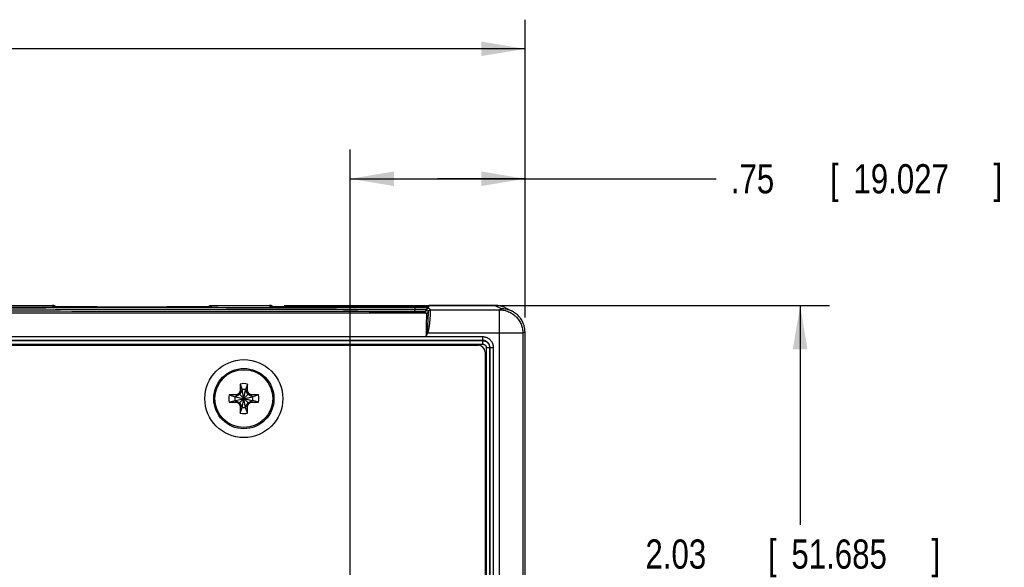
# Model space of a CAD drawing. Header units: inches. Extents: x 0 to 34, y 0 to 22.
# Tile 6 of 41: x 15.9 to 20.1, y 5.2 to 7.5. Entities that reach past the tile are written whole.
import ezdxf

# ---------------------------------------------------------------- set-up
doc = ezdxf.new("R2010")
doc.units = ezdxf.units.IN
doc.header["$LTSCALE"] = 1.87
doc.header["$MEASUREMENT"] = 0
doc.layers.get('0').update_dxf_attribs({"linetype": 'CONTINUOUS'})
doc.layers.add('DIMENSIONS', color=7, linetype='CONTINUOUS')
doc.styles.get("Standard").update_dxf_attribs({"font": 'txt', "width": 0.8})
doc.dimstyles.new('DIMSTYLE_1', dxfattribs={"dimtxt": 0.125, "dimasz": 0.1875, "dimexe": 0.18, "dimexo": 0.0625, "dimgap": 0.09, "dimtad": 0, "dimtih": 1, "dimtoh": 1, "dimdec": 3, "dimzin": 4, "dimdsep": 46, "dimtxsty": 'STANDARD', "dimblk": '_FILLED', "dimblk1": '_FILLED', "dimblk2": '_FILLED', "dimcen": 0.09, "dimadec": 0, "dimazin": 0, "dimtp": 0.01, "dimtm": 0.01, "dimtfac": 1, "dimtdec": 3, "dimtofl": 0, "dimtmove": 0, "dimatfit": 3, "dimldrblk": '_FILLED', "dimfxl": 1, "dimtolj": 1, "dimtzin": 4, "dimarcsym": 0})

# ---------------------------------------------------------------- blocks, each defined once
blk = doc.blocks.new('_FILLED')
at = {"color": 0, "linetype": 'BYBLOCK'}
blk.add_solid([(0, 0), (-1, 0.167), (-1, -0.167)], dxfattribs=at)
blk = doc.blocks.new('*D13')
at = {"layer": 'DIMENSIONS', "color": 2, "linetype": 'CONTINUOUS'}
for p, q in [((17.0376, 6.3146), (19.3717, 6.3146)), ((19.2467, 6.3146), (19.2467, 5.3743)), ((19.2467, 4.2797), (19.2467, 5.1243)), ((17.382, 4.2797), (19.3717, 4.2797))]:
    blk.add_line(p, q, dxfattribs=at)
at = {"layer": 'DIMENSIONS', "color": 2, "linetype": 'CONTINUOUS', "xscale": 0.1875, "yscale": 0.1875, "zscale": 0.1875}
for p, rotation in [((19.2467, 6.3146), 90), ((19.2467, 4.2797), 270)]:
    blk.add_blockref('_FILLED', p, dxfattribs=dict(at, rotation=rotation))
at = {"layer": 'DIMENSIONS', "color": 2, "linetype": 'CONTINUOUS', "width": 0.8}
for s, p in [('2.03', (18.5842, 5.1868)), ('[', (19.1092, 5.1868)), ('51.685', (19.2092, 5.1868)), (']', (19.8092, 5.1868))]:
    blk.add_text(s, height=0.125, dxfattribs=at).set_placement(p)
blk = doc.blocks.new('*D14')
at = {"layer": 'DIMENSIONS', "color": 2, "linetype": 'CONTINUOUS'}
for p, q in [((17.3195, 4.3422), (17.3195, 6.9823)), ((18.0686, 6.2626), (18.0686, 6.9823)), ((17.3195, 6.8573), (17.694, 6.8573)), ((18.0686, 6.8573), (17.694, 6.8573)), ((17.694, 6.8573), (18.8873, 6.8573))]:
    blk.add_line(p, q, dxfattribs=at)
at = {"layer": 'DIMENSIONS', "color": 2, "linetype": 'CONTINUOUS', "xscale": 0.1875, "yscale": 0.1875, "zscale": 0.1875, "rotation": 180}
blk.add_blockref('_FILLED', (17.3195, 6.8573), dxfattribs=at)
at = {"layer": 'DIMENSIONS', "color": 2, "linetype": 'CONTINUOUS', "xscale": 0.1875, "yscale": 0.1875, "zscale": 0.1875}
blk.add_blockref('_FILLED', (18.0686, 6.8573), dxfattribs=at)
at = {"layer": 'DIMENSIONS', "color": 2, "linetype": 'CONTINUOUS', "width": 0.8}
for s, p in [('.75', (18.9498, 6.7948)), ('[', (19.3748, 6.7948)), ('19.027', (19.4748, 6.7948)), (']', (20.0748, 6.7948))]:
    blk.add_text(s, height=0.125, dxfattribs=at).set_placement(p)
blk = doc.blocks.new('*D15')
at = {"layer": 'DIMENSIONS', "color": 2, "linetype": 'CONTINUOUS'}
for p, q in [((10.8195, 4.3422), (10.8195, 7.5389)), ((18.0686, 6.2626), (18.0686, 7.5389)), ((10.8195, 7.4139), (12.6954, 7.4139)), ((18.0686, 7.4139), (14.2454, 7.4139))]:
    blk.add_line(p, q, dxfattribs=at)
at = {"layer": 'DIMENSIONS', "color": 2, "linetype": 'CONTINUOUS', "xscale": 0.1875, "yscale": 0.1875, "zscale": 0.1875, "rotation": 180}
blk.add_blockref('_FILLED', (10.8195, 7.4139), dxfattribs=at)
at = {"layer": 'DIMENSIONS', "color": 2, "linetype": 'CONTINUOUS', "xscale": 0.1875, "yscale": 0.1875, "zscale": 0.1875}
blk.add_blockref('_FILLED', (18.0686, 7.4139), dxfattribs=at)
at = {"layer": 'DIMENSIONS', "color": 2, "linetype": 'CONTINUOUS', "width": 0.8}
for s, p in [('7.25', (12.7579, 7.3514)), ('[', (13.2829, 7.3514)), ('184.127', (13.3829, 7.3514)), (']', (14.0829, 7.3514))]:
    blk.add_text(s, height=0.125, dxfattribs=at).set_placement(p)

msp = doc.modelspace()

# ---------------------------------------------------------------- linework, layer by layer
at = {"color": 7, "linetype": 'CONTINUOUS'}
for p, q in [((15.7961, 6.3146), (16.0451, 6.3146)), ((16.0451, 6.3146), (16.0452, 6.3095)), ((16.0631, 6.3088), (16.0589, 6.3089)), ((16.0679, 6.3088), (16.0631, 6.3088)), ((16.0734, 6.3087), (16.0679, 6.3088)), ((16.0796, 6.3086), (16.0734, 6.3087)), ((16.0864, 6.3085), (16.0796, 6.3086)), ((16.094, 6.3084), (16.0864, 6.3085)), ((16.1023, 6.3084), (16.094, 6.3084)), ((16.1112, 6.3083), (16.1023, 6.3084)), ((16.1208, 6.3082), (16.1112, 6.3083)), ((16.1311, 6.3082), (16.1208, 6.3082)), ((16.1421, 6.3081), (16.1311, 6.3082)), ((16.1537, 6.308), (16.1421, 6.3081)), ((16.1659, 6.308), (16.1537, 6.308)), ((16.1786, 6.308), (16.1659, 6.308)), ((16.1919, 6.3079), (16.1786, 6.308)), ((16.2056, 6.3079), (16.1919, 6.3079)), ((16.2197, 6.3079), (16.2056, 6.3079)), ((16.2352, 6.3079), (16.2197, 6.3079)), ((16.2352, 6.3079), (16.536, 6.3079)), ((16.5699, 6.3079), (16.5539, 6.3079)), ((16.5853, 6.3079), (16.5699, 6.3079)), ((16.5999, 6.308), (16.5853, 6.3079)), ((16.6139, 6.308), (16.5999, 6.308)), ((16.6269, 6.3081), (16.6139, 6.308)), ((16.6392, 6.3081), (16.6269, 6.3081)), ((16.6505, 6.3082), (16.6392, 6.3081)), ((16.6609, 6.3083), (16.6505, 6.3082)), ((16.6703, 6.3084), (16.6609, 6.3083)), ((16.6789, 6.3084), (16.6703, 6.3084)), ((16.6865, 6.3085), (16.6789, 6.3084)), ((16.6933, 6.3086), (16.6865, 6.3085)), ((16.6993, 6.3087), (16.6933, 6.3086)), ((16.7044, 6.3088), (16.6993, 6.3087)), ((16.7089, 6.3089), (16.7044, 6.3088)), ((16.7171, 6.309), (16.7143, 6.309)), ((16.7194, 6.3091), (16.7171, 6.309)), ((16.7212, 6.3092), (16.7194, 6.3091)), ((16.726, 6.3095), (16.7261, 6.3146)), ((16.7261, 6.3146), (16.9751, 6.3146)), ((16.9751, 6.3146), (16.9752, 6.3095)), ((16.9931, 6.3088), (16.9889, 6.3089)), ((16.9979, 6.3088), (16.9931, 6.3088)), ((17.0034, 6.3087), (16.9979, 6.3088)), ((17.0096, 6.3086), (17.0034, 6.3087)), ((17.0164, 6.3085), (17.0096, 6.3086)), ((17.024, 6.3084), (17.0164, 6.3085)), ((17.0323, 6.3084), (17.024, 6.3084)), ((17.0412, 6.3083), (17.0323, 6.3084)), ((17.0508, 6.3082), (17.0412, 6.3083)), ((17.0611, 6.3082), (17.0508, 6.3082)), ((17.0721, 6.3081), (17.0611, 6.3082)), ((17.0837, 6.308), (17.0721, 6.3081)), ((17.0959, 6.308), (17.0837, 6.308)), ((17.1086, 6.308), (17.0959, 6.308)), ((17.1219, 6.3079), (17.1086, 6.308)), ((17.1356, 6.3079), (17.1219, 6.3079)), ((17.1497, 6.3079), (17.1356, 6.3079)), ((17.1652, 6.3079), (17.1497, 6.3079)), ((17.1652, 6.3079), (17.466, 6.3079)), ((17.4758, 6.3079), (17.466, 6.3079)), ((17.492, 6.3079), (17.4758, 6.3079)), ((17.5077, 6.3079), (17.492, 6.3079)), ((17.5227, 6.308), (17.5077, 6.3079)), ((17.537, 6.308), (17.5227, 6.308)), ((17.5505, 6.3081), (17.537, 6.308)), ((17.5632, 6.3081), (17.5505, 6.3081)), ((17.5749, 6.3082), (17.5632, 6.3081)), ((17.5858, 6.3083), (17.5749, 6.3082)), ((17.5957, 6.3083), (17.5858, 6.3083)), ((17.6047, 6.3084), (17.5957, 6.3083)), ((17.6128, 6.3085), (17.6047, 6.3084)), ((17.62, 6.3086), (17.6128, 6.3085)), ((17.6264, 6.3087), (17.62, 6.3086)), ((17.6319, 6.3087), (17.6264, 6.3087)), ((17.6368, 6.3088), (17.6319, 6.3087)), ((17.6409, 6.3089), (17.6368, 6.3088)), ((17.6381, 6.2884), (17.6458, 6.2807)), ((17.6443, 6.309), (17.6409, 6.3089)), ((17.6471, 6.309), (17.6443, 6.309)), ((17.6546, 6.2877), (17.6469, 6.2954)), ((17.6494, 6.3091), (17.6471, 6.309)), ((17.6512, 6.3092), (17.6494, 6.3091)), ((17.656, 6.3095), (17.6561, 6.3146)), ((17.9396, 6.3146), (17.6561, 6.3146)), ((17.6644, 6.2955), (17.6566, 6.3032)), ((17.6644, 6.2955), (17.9593, 6.2955)), ((17.9396, 6.3146), (17.9686, 6.3001)), ((17.9686, 6.3001), (17.9593, 6.2955)), ((17.9593, 2.8652), (17.9593, 6.2955)), ((17.9843, 6.304), (18.0133, 6.2895)), ((17.6458, 6.2807), (10.4653, 6.2807)), ((18.0686, 6.2001), (18.0593, 6.1955)), ((18.0686, 2.9606), (18.0686, 6.2001)), ((17.8883, 6.1796), (6.9772, 6.1796)), ((17.8883, 6.1646), (6.9772, 6.1646)), ((6.9781, 6.1636), (17.8874, 6.1636)), ((17.6449, 6.1807), (10.4662, 6.1807)), ((17.6484, 6.197), (17.6519, 6.1955)), ((18.0593, 6.1955), (17.6519, 6.1955)), ((17.8883, 6.1646), (17.8874, 6.1636)), ((17.8874, 6.1486), (17.8874, 6.1636)), ((17.8883, 6.1646), (17.8883, 6.1796)), ((18.0593, 6.1955), (18.0593, 2.9652)), ((6.9781, 6.1486), (17.8874, 6.1486)), ((6.9976, 6.1443), (17.8674, 6.1443)), ((17.8974, 6.1143), (17.8974, 3.0471)), ((17.9024, 6.1336), (17.9174, 6.1336)), ((17.9024, 6.1336), (17.9024, 3.027)), ((17.9183, 6.1346), (17.9174, 6.1336)), ((17.9174, 6.1336), (17.9174, 3.027)), ((17.9183, 6.1346), (17.9333, 6.1346)), ((17.9183, 3.0261), (17.9183, 6.1346)), ((17.9333, 3.0261), (17.9333, 6.1346)), ((16.849, 5.9467), (16.8432, 5.9367)), ((16.8568, 5.9516), (16.8464, 5.9335)), ((16.849, 5.9778), (16.849, 5.9467)), ((16.849, 5.9778), (16.8568, 5.9532)), ((16.849, 5.9467), (16.8568, 5.9516)), ((16.8568, 5.8775), (16.8723, 5.9532)), ((16.8568, 5.9532), (16.8568, 5.9516)), ((16.8723, 5.8775), (16.8568, 5.9532)), ((16.8568, 5.879), (16.8723, 5.9516)), ((16.8723, 5.879), (16.8568, 5.9516)), ((16.8801, 5.9778), (16.8723, 5.9532)), ((16.8723, 5.9516), (16.8723, 5.9532)), ((16.8801, 5.9467), (16.8723, 5.9516)), ((16.8828, 5.9335), (16.8723, 5.9516)), ((16.8801, 5.9467), (16.8801, 5.9778)), ((16.8859, 5.9367), (16.8801, 5.9467)), ((16.8332, 5.9309), (16.8021, 5.9309)), ((16.8021, 5.9309), (16.8267, 5.9231)), ((16.8021, 5.8998), (16.8267, 5.9075)), ((16.8267, 5.9075), (16.9024, 5.9231)), ((16.8283, 5.9231), (16.8267, 5.9231)), ((16.8267, 5.9231), (16.9024, 5.9075)), ((16.8267, 5.9075), (16.8283, 5.9075)), ((16.8464, 5.9335), (16.8283, 5.9231)), ((16.8332, 5.9309), (16.8283, 5.9231)), ((16.8283, 5.9075), (16.9008, 5.9231)), ((16.8283, 5.9231), (16.9008, 5.9075)), ((16.8283, 5.9075), (16.8464, 5.8971)), ((16.8332, 5.8998), (16.8283, 5.9075)), ((16.8432, 5.9367), (16.8332, 5.9309)), ((16.8432, 5.894), (16.8859, 5.9367)), ((16.8432, 5.9367), (16.8859, 5.894)), ((16.9008, 5.9231), (16.8828, 5.9335)), ((16.8828, 5.8971), (16.9008, 5.9075)), ((16.8959, 5.9309), (16.8859, 5.9367)), ((16.927, 5.9309), (16.8959, 5.9309)), ((16.8959, 5.9309), (16.9008, 5.9231)), ((16.8959, 5.8998), (16.9008, 5.9075)), ((16.9024, 5.9231), (16.9008, 5.9231)), ((16.9008, 5.9075), (16.9024, 5.9075)), ((16.927, 5.9309), (16.9024, 5.9231)), ((16.927, 5.8998), (16.9024, 5.9075)), ((16.8021, 5.8998), (16.8332, 5.8998)), ((16.8332, 5.8998), (16.8432, 5.894)), ((16.8432, 5.894), (16.849, 5.884)), ((16.8464, 5.8971), (16.8568, 5.879)), ((16.849, 5.884), (16.8568, 5.879)), ((16.849, 5.884), (16.849, 5.8529)), ((16.849, 5.8529), (16.8568, 5.8775)), ((16.8568, 5.879), (16.8568, 5.8775)), ((16.8723, 5.879), (16.8828, 5.8971)), ((16.8801, 5.884), (16.8723, 5.879)), ((16.8723, 5.8775), (16.8723, 5.879)), ((16.8801, 5.8529), (16.8723, 5.8775)), ((16.8801, 5.884), (16.8859, 5.894)), ((16.8801, 5.8529), (16.8801, 5.884)), ((16.8859, 5.894), (16.8959, 5.8998)), ((16.8959, 5.8998), (16.927, 5.8998))]:
    msp.add_line(p, q, dxfattribs=at)
for points in [[(16.0526, 6.3091), (16.0515, 6.3091), (16.0505, 6.3092), (16.0496, 6.3092), (16.0489, 6.3092), (16.0484, 6.3093), (16.048, 6.3093), (16.048, 6.3093)], [(16.0589, 6.3089), (16.0555, 6.309), (16.054, 6.309), (16.0526, 6.3091)], [(16.5539, 6.3079), (16.5375, 6.3079), (16.536, 6.3079)], [(16.7143, 6.309), (16.7109, 6.3089), (16.7089, 6.3089)], [(16.7233, 6.3093), (16.7233, 6.3093), (16.7232, 6.3093), (16.7229, 6.3093), (16.7225, 6.3092), (16.7219, 6.3092), (16.7212, 6.3092)], [(16.9826, 6.3091), (16.9815, 6.3091), (16.9805, 6.3092), (16.9796, 6.3092), (16.9789, 6.3092), (16.9784, 6.3093), (16.978, 6.3093), (16.978, 6.3093)], [(16.9889, 6.3089), (16.9855, 6.309), (16.984, 6.309), (16.9826, 6.3091)], [(17.6533, 6.3093), (17.6533, 6.3093), (17.6532, 6.3093), (17.6529, 6.3093), (17.6525, 6.3092), (17.6519, 6.3092), (17.6512, 6.3092)]]:
    msp.add_lwpolyline(points, dxfattribs=at)
for radius in [0.167, 0.129, 0.124]:
    msp.add_circle((16.8646, 5.9153), radius, dxfattribs=at)
for centre, radius, start, end in [((17.8674, 6.1143), 0.03, 360, 90), ((16.8646, 5.9153), 0.0644, 76.0196, 103.9804), ((16.8646, 5.9153), 0.0386, 78.3855, 101.6145), ((16.8646, 5.9153), 0.0644, 166.0196, 193.9804), ((16.8646, 5.9153), 0.0386, 168.3855, 191.6145), ((16.8646, 5.9153), 0.0386, 348.3855, 11.6145), ((16.8646, 5.9153), 0.0644, 346.0196, 13.9804), ((16.8646, 5.9153), 0.0386, 258.3855, 281.6145), ((16.8646, 5.9153), 0.0644, 256.0196, 283.9804)]:
    msp.add_arc(centre, radius, start, end, dxfattribs=at)
for points, knots in [([(17.5994, 6.3038), (17.4362, 6.3041), (17.0826, 6.3046), (16.5151, 6.3053), (15.8773, 6.3059), (15.1806, 6.3063), (14.4417, 6.3066), (13.6864, 6.3066), (12.9456, 6.3063), (12.2459, 6.3059), (11.6042, 6.3053), (11.0326, 6.3046), (10.6763, 6.3041), (10.5118, 6.3038)], [0, 0, 0, 0, 0.069082, 0.149667, 0.240199, 0.339063, 0.444527, 0.552995, 0.658745, 0.758074, 0.849171, 0.930354, 1, 1, 1, 1]), ([(17.5977, 6.296), (17.4345, 6.2962), (17.0811, 6.2967), (16.5139, 6.2974), (15.8764, 6.298), (15.1801, 6.2985), (14.4415, 6.2987), (13.6866, 6.2987), (12.9462, 6.2985), (12.2468, 6.298), (11.6054, 6.2974), (11.0341, 6.2967), (10.6779, 6.2962), (10.5135, 6.296)], [0, 0, 0, 0, 0.069083, 0.149667, 0.240199, 0.339063, 0.444527, 0.552995, 0.658745, 0.758074, 0.849171, 0.930354, 1, 1, 1, 1]), ([(10.515, 6.2889), (10.7752, 6.2893), (11.2971, 6.29), (12.0819, 6.2908), (12.8701, 6.2914), (13.6602, 6.2916), (14.4509, 6.2916), (15.241, 6.2914), (16.0292, 6.2908), (16.814, 6.29), (17.336, 6.2893), (17.5961, 6.2889)], [0, 0, 0, 0, 0.110221, 0.221123, 0.3325, 0.444141, 0.55586, 0.667501, 0.778877, 0.88978, 1, 1, 1, 1]), ([(16.0452, 6.3095), (16.0452, 6.309), (16.0472, 6.3095), (16.0487, 6.3095), (16.0494, 6.3095)], [0, 0, 0, 0, 0.404284, 1, 1, 1, 1]), ([(16.0588, 6.3091), (16.0582, 6.3097), (16.0559, 6.3116), (16.0532, 6.313), (16.0512, 6.3136)], [0, 0, 0, 0, 0.303289, 1, 1, 1, 1]), ([(16.052, 6.3091), (16.0547, 6.3087), (16.0629, 6.309), (16.0756, 6.3085), (16.0923, 6.3085), (16.1119, 6.3083), (16.1343, 6.3081), (16.1588, 6.308), (16.1846, 6.3079), (16.2097, 6.3079), (16.226, 6.3079), (16.2337, 6.3079)], [0, 0, 0, 0, 0.051222, 0.124397, 0.216374, 0.32454, 0.448527, 0.585887, 0.730096, 0.873477, 1, 1, 1, 1]), ([(16.5373, 6.3079), (16.545, 6.3079), (16.5614, 6.3079), (16.5865, 6.3079), (16.6122, 6.308), (16.6368, 6.3081), (16.6592, 6.3083), (16.6788, 6.3085), (16.6955, 6.3085), (16.7082, 6.309), (16.7164, 6.3087), (16.7191, 6.3091)], [0, 0, 0, 0, 0.126802, 0.269906, 0.413964, 0.551297, 0.675304, 0.783477, 0.87546, 0.948684, 1, 1, 1, 1]), ([(16.7123, 6.3091), (16.713, 6.3097), (16.7153, 6.3116), (16.718, 6.313), (16.7199, 6.3136)], [0, 0, 0, 0, 0.3033, 1, 1, 1, 1]), ([(16.7219, 6.3095), (16.7226, 6.3095), (16.724, 6.3095), (16.726, 6.309), (16.726, 6.3095)], [0, 0, 0, 0, 0.577072, 1, 1, 1, 1]), ([(16.9752, 6.3095), (16.9752, 6.309), (16.9772, 6.3095), (16.9787, 6.3095), (16.9794, 6.3095)], [0, 0, 0, 0, 0.404284, 1, 1, 1, 1]), ([(16.9888, 6.3091), (16.9882, 6.3097), (16.9859, 6.3116), (16.9832, 6.313), (16.9812, 6.3136)], [0, 0, 0, 0, 0.303289, 1, 1, 1, 1]), ([(16.982, 6.3091), (16.9847, 6.3087), (16.9929, 6.309), (17.0056, 6.3085), (17.0223, 6.3085), (17.0419, 6.3083), (17.0643, 6.3081), (17.0888, 6.308), (17.1146, 6.3079), (17.1397, 6.3079), (17.156, 6.3079), (17.1637, 6.3079)], [0, 0, 0, 0, 0.051222, 0.124397, 0.216374, 0.32454, 0.448527, 0.585887, 0.730096, 0.873477, 1, 1, 1, 1]), ([(17.4673, 6.3079), (17.475, 6.3079), (17.4914, 6.3079), (17.5165, 6.3079), (17.5422, 6.308), (17.5668, 6.3081), (17.5892, 6.3083), (17.6088, 6.3085), (17.6255, 6.3085), (17.6382, 6.309), (17.6464, 6.3087), (17.6491, 6.3091)], [0, 0, 0, 0, 0.126802, 0.269906, 0.413964, 0.551297, 0.675304, 0.783477, 0.87546, 0.948684, 1, 1, 1, 1]), ([(17.5961, 6.2889), (17.5964, 6.2889), (17.5968, 6.2897), (17.5972, 6.2911), (17.5975, 6.2933), (17.5976, 6.295), (17.5977, 6.296)], [0, 0, 0, 0, 0.100926, 0.31087, 0.620937, 1, 1, 1, 1]), ([(17.5961, 6.2889), (17.5985, 6.2889), (17.6034, 6.2889), (17.6109, 6.2888), (17.6185, 6.2888), (17.6253, 6.2888), (17.6308, 6.2886), (17.6348, 6.2887), (17.6369, 6.2884), (17.6379, 6.2886), (17.6381, 6.2884)], [0, 0, 0, 0, 0.167125, 0.352595, 0.538287, 0.705887, 0.840579, 0.933794, 0.984325, 1, 1, 1, 1]), ([(17.5977, 6.296), (17.5977, 6.297), (17.5978, 6.2989), (17.5982, 6.3013), (17.5986, 6.3029), (17.5991, 6.3038), (17.5994, 6.3038)], [0, 0, 0, 0, 0.379063, 0.689131, 0.899075, 1, 1, 1, 1]), ([(17.6469, 6.2954), (17.6468, 6.2956), (17.6458, 6.2954), (17.644, 6.2957), (17.6404, 6.2956), (17.6352, 6.2958), (17.6284, 6.2958), (17.6207, 6.2959), (17.6126, 6.2959), (17.6049, 6.2959), (17.6, 6.2959), (17.5977, 6.296)], [0, 0, 0, 0, 0.010667, 0.0478, 0.119558, 0.227939, 0.36797, 0.529265, 0.698184, 0.859862, 1, 1, 1, 1]), ([(17.6566, 6.3032), (17.6565, 6.3034), (17.6554, 6.3032), (17.6533, 6.3035), (17.6491, 6.3034), (17.643, 6.3036), (17.6352, 6.3036), (17.6262, 6.3037), (17.6168, 6.3038), (17.6078, 6.3038), (17.6021, 6.3038), (17.5994, 6.3038)], [0, 0, 0, 0, 0.010681, 0.047828, 0.119588, 0.227954, 0.367958, 0.52922, 0.698115, 0.859788, 1, 1, 1, 1]), ([(17.6381, 6.2884), (17.6391, 6.2884), (17.6411, 6.2888), (17.6438, 6.2903), (17.6459, 6.2926), (17.6467, 6.2945), (17.6469, 6.2954)], [0, 0, 0, 0, 0.249996, 0.499997, 0.75, 1, 1, 1, 1]), ([(17.6423, 6.3091), (17.643, 6.3097), (17.6453, 6.3116), (17.648, 6.313), (17.6499, 6.3136)], [0, 0, 0, 0, 0.303292, 1, 1, 1, 1]), ([(17.6458, 6.2807), (17.6468, 6.2807), (17.6489, 6.281), (17.6516, 6.2825), (17.6536, 6.2848), (17.6544, 6.2867), (17.6546, 6.2877)], [0, 0, 0, 0, 0.249996, 0.499996, 0.749998, 1, 1, 1, 1]), ([(17.6469, 6.2954), (17.6471, 6.2965), (17.648, 6.2986), (17.6503, 6.3012), (17.6533, 6.3028), (17.6555, 6.3032), (17.6566, 6.3032)], [0, 0, 0, 0, 0.249999, 0.500002, 0.750003, 1, 1, 1, 1]), ([(17.6484, 6.197), (17.6485, 6.1975), (17.6486, 6.1985), (17.6489, 6.2), (17.6492, 6.2017), (17.6495, 6.2035), (17.6498, 6.2055), (17.6501, 6.2077), (17.6504, 6.21), (17.6507, 6.2125), (17.651, 6.2152), (17.6513, 6.2181), (17.6516, 6.2213), (17.6519, 6.2247), (17.6522, 6.2283), (17.6525, 6.2321), (17.6528, 6.2362), (17.6531, 6.2406), (17.6534, 6.2452), (17.6536, 6.2501), (17.6539, 6.2551), (17.6541, 6.2603), (17.6543, 6.2656), (17.6545, 6.2708), (17.6546, 6.2759), (17.6547, 6.2804), (17.6549, 6.2841), (17.6545, 6.2863), (17.6548, 6.2875), (17.6546, 6.2877)], [0, 0, 0, 0, 0.015659, 0.032655, 0.05121, 0.071522, 0.093676, 0.117692, 0.143545, 0.171247, 0.201041, 0.233281, 0.268258, 0.305886, 0.345451, 0.387426, 0.432304, 0.480407, 0.531748, 0.585559, 0.641132, 0.698443, 0.757061, 0.815541, 0.871348, 0.922431, 0.964978, 0.991603, 1, 1, 1, 1]), ([(17.6519, 6.3095), (17.6526, 6.3095), (17.654, 6.3095), (17.656, 6.309), (17.656, 6.3095)], [0, 0, 0, 0, 0.577072, 1, 1, 1, 1]), ([(17.6519, 6.1955), (17.6521, 6.1959), (17.6524, 6.1969), (17.653, 6.1985), (17.6536, 6.2002), (17.6541, 6.2021), (17.6547, 6.2042), (17.6553, 6.2064), (17.6559, 6.2088), (17.6565, 6.2115), (17.6571, 6.2143), (17.6576, 6.2174), (17.6582, 6.2208), (17.6588, 6.2244), (17.6594, 6.2283), (17.66, 6.2324), (17.6606, 6.2369), (17.6611, 6.2417), (17.6617, 6.2468), (17.6622, 6.2522), (17.6627, 6.2579), (17.6631, 6.2638), (17.6635, 6.2698), (17.6638, 6.2758), (17.6641, 6.2816), (17.6643, 6.2869), (17.6646, 6.2912), (17.6642, 6.2938), (17.6646, 6.2952), (17.6644, 6.2955)], [0, 0, 0, 0, 0.015137, 0.031491, 0.049288, 0.068733, 0.089923, 0.112895, 0.137648, 0.164216, 0.192855, 0.223933, 0.257766, 0.294317, 0.332925, 0.374086, 0.418332, 0.466043, 0.51729, 0.571362, 0.627601, 0.686006, 0.74618, 0.806644, 0.864742, 0.918252, 0.963052, 0.991175, 1, 1, 1, 1]), ([(17.6546, 6.2877), (17.6549, 6.2888), (17.6558, 6.2909), (17.658, 6.2934), (17.661, 6.2951), (17.6633, 6.2955), (17.6644, 6.2955)], [0, 0, 0, 0, 0.249996, 0.499998, 0.75, 1, 1, 1, 1]), ([(17.9738, 6.3085), (17.9683, 6.3105), (17.957, 6.3135), (17.9454, 6.3146), (17.9396, 6.3146)], [0, 0, 0, 0, 0.50008, 1, 1, 1, 1]), ([(17.9593, 6.2955), (17.9659, 6.2955), (17.979, 6.2942), (17.9978, 6.2884), (18.0152, 6.2791), (18.0305, 6.2666), (18.043, 6.2514), (18.0523, 6.234), (18.058, 6.2151), (18.0593, 6.202), (18.0593, 6.1955)], [0, 0, 0, 0, 0.124989, 0.249982, 0.37498, 0.499982, 0.624986, 0.749992, 0.874997, 1, 1, 1, 1]), ([(18.0133, 6.2895), (18.0112, 6.2906), (18.0031, 6.2943), (17.9882, 6.2988), (17.9751, 6.3001), (17.9686, 6.3001)], [0, 0, 0, 0, 0.153241, 0.576647, 1, 1, 1, 1]), ([(18.0686, 6.2001), (18.0686, 6.2066), (18.0673, 6.2197), (18.0615, 6.2386), (18.0522, 6.256), (18.0397, 6.2712), (18.0263, 6.2823), (18.017, 6.2876), (18.0133, 6.2895)], [0, 0, 0, 0, 0.177448, 0.354779, 0.532124, 0.709477, 0.886833, 1, 1, 1, 1]), ([(17.6458, 6.2807), (17.646, 6.2806), (17.6459, 6.2798), (17.6461, 6.2784), (17.646, 6.2754), (17.6461, 6.2709), (17.6461, 6.2645), (17.646, 6.2559), (17.6459, 6.2456), (17.6458, 6.2341), (17.6456, 6.2224), (17.6454, 6.211), (17.6453, 6.2002), (17.6451, 6.1902), (17.645, 6.1838), (17.6449, 6.1807)], [0, 0, 0, 0, 0.004842, 0.019537, 0.047177, 0.091061, 0.15482, 0.241106, 0.347528, 0.465117, 0.584117, 0.699088, 0.807522, 0.907457, 1, 1, 1, 1]), ([(17.6449, 6.1808), (17.6455, 6.1835), (17.6467, 6.1889), (17.6478, 6.1943), (17.6484, 6.197)], [0, 0, 0, 0, 0.494789, 1, 1, 1, 1]), ([(17.6449, 6.1807), (17.6461, 6.1831), (17.6484, 6.188), (17.6507, 6.193), (17.6519, 6.1955)], [0, 0, 0, 0, 0.496563, 1, 1, 1, 1]), ([(17.8874, 6.1636), (17.8896, 6.1636), (17.8941, 6.1631), (17.9005, 6.1609), (17.9062, 6.1573), (17.911, 6.1525), (17.9146, 6.1467), (17.9169, 6.1404), (17.9174, 6.1359), (17.9174, 6.1336)], [0, 0, 0, 0, 0.142643, 0.285417, 0.428385, 0.571254, 0.714149, 0.857134, 1, 1, 1, 1]), ([(17.9333, 6.1346), (17.9333, 6.1366), (17.933, 6.1407), (17.9317, 6.1472), (17.9292, 6.1539), (17.9254, 6.1604), (17.9204, 6.1664), (17.9145, 6.1715), (17.9079, 6.1753), (17.9011, 6.1779), (17.8946, 6.1793), (17.8903, 6.1796), (17.8883, 6.1796)], [0, 0, 0, 0, 0.084601, 0.177069, 0.278668, 0.386676, 0.497372, 0.608259, 0.716846, 0.819926, 0.91362, 1, 1, 1, 1]), ([(17.9183, 6.1346), (17.9183, 6.1359), (17.9181, 6.1387), (17.9172, 6.143), (17.9156, 6.1474), (17.913, 6.1518), (17.9097, 6.1558), (17.9057, 6.1592), (17.9014, 6.1617), (17.8969, 6.1635), (17.8925, 6.1644), (17.8897, 6.1646), (17.8883, 6.1646)], [0, 0, 0, 0, 0.084554, 0.17701, 0.278612, 0.386658, 0.497396, 0.608317, 0.716917, 0.819976, 0.913642, 1, 1, 1, 1]), ([(17.8874, 6.1486), (17.8885, 6.1486), (17.8907, 6.1484), (17.8939, 6.1472), (17.8968, 6.1454), (17.8992, 6.1431), (17.901, 6.1402), (17.9021, 6.137), (17.9024, 6.1347), (17.9024, 6.1336)], [0, 0, 0, 0, 0.142777, 0.285452, 0.428299, 0.571085, 0.713981, 0.8571, 1, 1, 1, 1])]:
    msp.add_open_spline(points, degree=3, knots=knots, dxfattribs=at)
for points in [[(16.0512, 6.3136), (16.0492, 6.3142), (16.0471, 6.3146), (16.0451, 6.3146)], [(16.0513, 6.3086), (16.0493, 6.3092), (16.0472, 6.3095), (16.0452, 6.3095)], [(16.0494, 6.3095), (16.0504, 6.3094), (16.0511, 6.3092), (16.052, 6.3091)], [(16.2337, 6.3079), (16.2342, 6.3079), (16.2347, 6.3079), (16.2352, 6.3079)], [(16.536, 6.3079), (16.5364, 6.3079), (16.5369, 6.3079), (16.5373, 6.3079)], [(16.7191, 6.3091), (16.72, 6.3092), (16.7209, 6.3094), (16.7219, 6.3095)], [(16.7199, 6.3136), (16.7219, 6.3142), (16.724, 6.3146), (16.7261, 6.3146)], [(16.7199, 6.3086), (16.7218, 6.3092), (16.7239, 6.3095), (16.726, 6.3095)], [(16.9812, 6.3136), (16.9792, 6.3142), (16.9771, 6.3146), (16.9751, 6.3146)], [(16.9813, 6.3086), (16.9793, 6.3092), (16.9772, 6.3095), (16.9752, 6.3095)], [(16.9794, 6.3095), (16.9804, 6.3094), (16.9811, 6.3092), (16.982, 6.3091)], [(17.1637, 6.3079), (17.1642, 6.3079), (17.1647, 6.3079), (17.1652, 6.3079)], [(17.466, 6.3079), (17.4664, 6.3079), (17.4669, 6.3079), (17.4673, 6.3079)], [(17.6491, 6.3091), (17.65, 6.3092), (17.6509, 6.3094), (17.6519, 6.3095)], [(17.6499, 6.3136), (17.6519, 6.3142), (17.654, 6.3146), (17.6561, 6.3146)], [(17.6499, 6.3086), (17.6518, 6.3092), (17.6539, 6.3095), (17.656, 6.3095)], [(17.9843, 6.304), (17.9809, 6.3057), (17.9774, 6.3072), (17.9738, 6.3085)]]:
    msp.add_open_spline(points, degree=3, dxfattribs=at)

# ---------------------------------------------------------------- dimensions: what is measured, and where the dimension line sits
at = {"layer": 'DIMENSIONS', "color": 2, "linetype": 'CONTINUOUS'}
for base, p1, p2, angle, picture, middle in [((10.8195, 7.4139), (18.0686, 6.2626), (10.8195, 4.3422), 180, '*D15', (13.4704, 7.4139)), ((17.3195, 6.8573), (18.0686, 6.2626), (17.3195, 4.3422), 180, '*D14', (19.5623, 6.8573)), ((19.2467, 4.2797), (17.0376, 6.3146), (17.382, 4.2797), 270, '*D13', (19.2467, 5.2493))]:
    dim = msp.add_linear_dim(base=base, p1=p1, p2=p2, angle=angle, dimstyle='DIMSTYLE_1', dxfattribs=at)
    dim.commit()
    dim.dimension.update_dxf_attribs({"geometry": picture, "text_midpoint": middle, "dimtype": 160})

doc.saveas('drawing.dxf')
